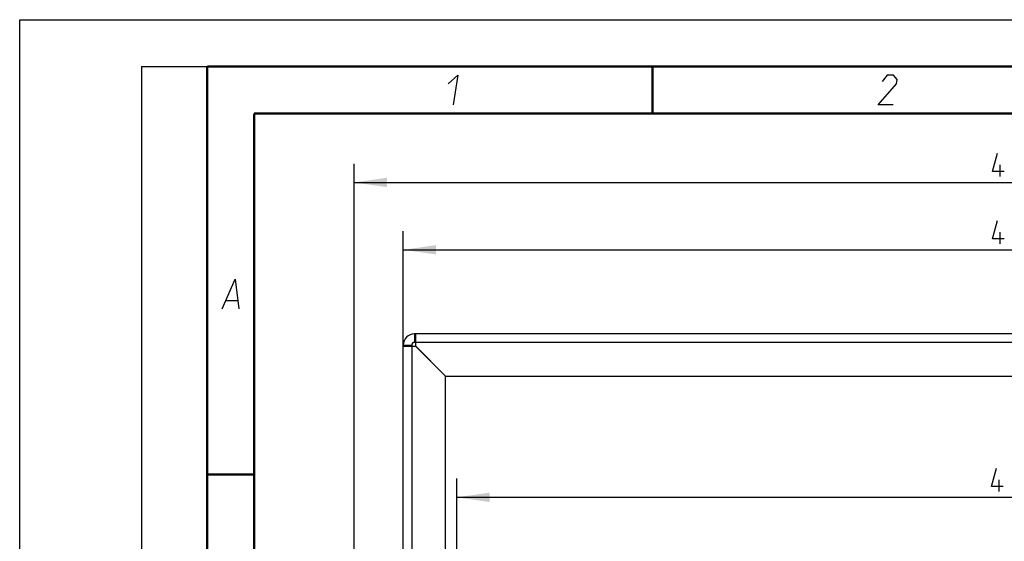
# Model space of a CAD drawing. Header units: millimetres. Extents: x 0 to 420, y 0 to 297.
# Tile 58 of 126: x 0 to 105, y 241 to 297. Entities that reach past the tile are written whole.
import ezdxf

# ---------------------------------------------------------------- set-up
doc = ezdxf.new("R2010")
doc.units = ezdxf.units.MM
doc.header["$LTSCALE"] = 23.1
doc.layers.get('0').update_dxf_attribs({"linetype": 'CONTINUOUS'})
doc.layers.add('DIM_PILOTEES', color=7, linetype='CONTINUOUS')
doc.styles.get("Standard").update_dxf_attribs({"font": 'txt', "width": 0.7})
doc.dimstyles.new('DIMSTYLE_1', dxfattribs={"dimtxt": 2.5, "dimasz": 3.5, "dimexe": 2, "dimexo": 0, "dimtad": 1, "dimlfac": 3.333333, "dimdsep": 46, "dimtxsty": 'Standard', "dimblk": '_FILLED', "dimblk1": '_FILLED', "dimblk2": '_FILLED', "dimcen": 0.09, "dimazin": 2, "dimtp": 0.8, "dimtm": 0.8, "dimtfac": 1, "dimtofl": 0, "dimtmove": 0, "dimatfit": 3, "dimldrblk": '_FILLED', "dimfxl": 0, "dimtolj": 1, "dimarcsym": 0})
doc.dimstyles.new('DIMSTYLE_3', dxfattribs={"dimtxt": 2.5, "dimasz": 3.5, "dimexe": 2, "dimexo": 0, "dimtad": 1, "dimlfac": 3.333333, "dimdsep": 46, "dimtxsty": 'Standard', "dimblk": '_FILLED', "dimblk1": '_FILLED', "dimblk2": '_FILLED', "dimcen": 0.09, "dimazin": 2, "dimtp": 0.5, "dimtm": 0.5, "dimtfac": 1, "dimtofl": 0, "dimtmove": 0, "dimatfit": 3, "dimldrblk": '_FILLED', "dimfxl": 0, "dimtolj": 1, "dimarcsym": 0})

# ---------------------------------------------------------------- blocks, each defined once
blk = doc.blocks.new('_FILLED')
at = {"color": 0, "linetype": 'ByBlock'}
blk.add_solid([(0, 0), (-1, 0.143), (-1, -0.143)], dxfattribs=at)
blk = doc.blocks.new('*D1')
at = {"layer": 'DIM_PILOTEES', "color": 2, "linetype": 'Continuous'}
for p, q in [((40.92, 262.15), (40.92, 274.47)), ((172.32, 262.15), (172.32, 274.47)), ((40.92, 272.47), (106.62, 272.47)), ((172.32, 272.47), (106.62, 272.47))]:
    blk.add_line(p, q, dxfattribs=at)
at = {"layer": 'DIM_PILOTEES', "color": 2, "linetype": 'Continuous', "xscale": 3.5, "yscale": 3.5, "zscale": 3.5, "rotation": 180}
blk.add_blockref('_FILLED', (40.92, 272.47), dxfattribs=at)
at = {"layer": 'DIM_PILOTEES', "color": 2, "linetype": 'Continuous', "xscale": 3.5, "yscale": 3.5, "zscale": 3.5}
blk.add_blockref('_FILLED', (172.32, 272.47), dxfattribs=at)
at = {"layer": 'DIM_PILOTEES', "color": 2, "linetype": 'Continuous', "insert": (106.62, 275.59), "char_height": 2.5, "width": 8.5714, "attachment_point": 2, "line_spacing_factor": 0.9}
blk.add_mtext('{\\ftxt;\\W0.0001;\\H0.0001;\\~}{\\ftxt;\\W2.2857142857;\\H2.5; }{\\ftxt;\\W0.0001;\\H0.0001;\\~}', dxfattribs=at)
blk = doc.blocks.new('*D7')
at = {"layer": 'DIM_PILOTEES', "color": 2, "linetype": 'Continuous'}
for p, q in [((46.62, 228.7), (46.62, 248.08)), ((166.62, 228.7), (166.62, 248.08)), ((46.62, 246.08), (106.62, 246.08)), ((166.62, 246.08), (106.62, 246.08))]:
    blk.add_line(p, q, dxfattribs=at)
at = {"layer": 'DIM_PILOTEES', "color": 2, "linetype": 'Continuous', "xscale": 3.5, "yscale": 3.5, "zscale": 3.5, "rotation": 180}
blk.add_blockref('_FILLED', (46.62, 246.08), dxfattribs=at)
at = {"layer": 'DIM_PILOTEES', "color": 2, "linetype": 'Continuous', "xscale": 3.5, "yscale": 3.5, "zscale": 3.5}
blk.add_blockref('_FILLED', (166.62, 246.08), dxfattribs=at)
at = {"layer": 'DIM_PILOTEES', "color": 2, "linetype": 'Continuous', "insert": (106.62, 249.2), "char_height": 2.5, "width": 8.8393, "attachment_point": 2, "line_spacing_factor": 0.9}
blk.add_mtext('{\\ftxt;\\W0.0001;\\H0.0001;\\~}{\\ftxt;\\W2.3571428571;\\H2.5; }{\\ftxt;\\W0.0001;\\H0.0001;\\~}', dxfattribs=at)
blk = doc.blocks.new('*D26')
at = {"layer": 'DIM_PILOTEES', "color": 2, "linetype": 'Continuous'}
for p, q in [((35.67, 200.69), (35.67, 281.65)), ((177.57, 200.69), (177.57, 281.65)), ((35.67, 279.65), (106.62, 279.65)), ((177.57, 279.65), (106.62, 279.65))]:
    blk.add_line(p, q, dxfattribs=at)
at = {"layer": 'DIM_PILOTEES', "color": 2, "linetype": 'Continuous', "xscale": 3.5, "yscale": 3.5, "zscale": 3.5, "rotation": 180}
blk.add_blockref('_FILLED', (35.67, 279.65), dxfattribs=at)
at = {"layer": 'DIM_PILOTEES', "color": 2, "linetype": 'Continuous', "xscale": 3.5, "yscale": 3.5, "zscale": 3.5}
blk.add_blockref('_FILLED', (177.57, 279.65), dxfattribs=at)
at = {"layer": 'DIM_PILOTEES', "color": 2, "linetype": 'Continuous', "insert": (106.62, 282.77), "char_height": 2.5, "width": 8.5714, "attachment_point": 2, "line_spacing_factor": 0.9}
blk.add_mtext('{\\ftxt;\\W0.0001;\\H0.0001;\\~}{\\ftxt;\\W2.2857142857;\\H2.5; }{\\ftxt;\\W0.0001;\\H0.0001;\\~}', dxfattribs=at)

msp = doc.modelspace()

# ---------------------------------------------------------------- linework, layer by layer
at = {"color": 7, "linetype": 'Continuous'}
for p, q in [((0, 0), (0, 297)), ((0, 297), (420, 297)), ((25, 286.9999), (410, 286.9999)), ((42.117, 263.503), (42.117, 262.603)), ((42.267, 262.603), (42.117, 262.603)), ((40.917, 262.303), (41.817, 262.303)), ((41.817, 262.303), (41.817, 262.153))]:
    msp.add_line(p, q, dxfattribs=at)
at = {"color": 2, "linetype": 'Continuous'}
for p, q in [((13, 292), (20, 292)), ((13, 292), (13, 5)), ((20, 292), (20, 5)), ((22.0363, 267.075), (23.2363, 267.075))]:
    msp.add_line(p, q, dxfattribs=at)
at = {"color": 3, "linetype": 'Continuous'}
for p, q in [((171.117, 263.503), (42.117, 263.503)), ((42.267, 262.153), (42.267, 263.503)), ((170.967, 262.603), (42.267, 262.603)), ((40.917, 184.453), (40.917, 262.303)), ((42.2773, 262.153), (40.917, 262.153)), ((41.817, 262.153), (41.817, 214.7008)), ((42.267, 262.153), (45.417, 259.003)), ((45.417, 259.003), (42.2773, 262.153)), ((45.417, 216.2008), (45.417, 259.003)), ((45.417, 259.003), (167.817, 259.003))]:
    msp.add_line(p, q, dxfattribs=at)
at = {"color": 7, "linetype": 'Continuous', "const_width": 0.25}
for points in [[(20, 292), (20, 5)], [(415, 292), (20, 292)], [(67.5002, 292), (67.5002, 287)], [(25, 10), (25, 287)], [(25, 287), (410, 287)], [(20.0002, 248.5), (25.0002, 248.5)]]:
    msp.add_lwpolyline(points, dxfattribs=at)
at = {"color": 2, "linetype": 'Continuous'}
for points in [[(45.7067, 290.175), (46.7537, 291.075), (46.2394, 287.925)], [(93.1646, 287.925), (91.5896, 287.925), (93.5319, 290.175), (93.6054, 290.625), (93.2289, 291.075), (92.5539, 291.075), (91.9937, 290.4)], [(21.5894, 266.175), (23.0037, 269.325), (23.3894, 266.175)]]:
    msp.add_lwpolyline(points, dxfattribs=at)
at = {"color": 3, "linetype": 'Continuous'}
msp.add_arc((42.117, 262.303), 1.2, 90, 180, dxfattribs=at)
at = {"color": 7, "linetype": 'Continuous'}
msp.add_arc((42.117, 262.303), 0.3, 90, 180, dxfattribs=at)
at = {"layer": 'DIM_PILOTEES', "color": 2, "linetype": 'Continuous'}
for p, q in [((104.5932, 280.2738), (104.5932, 281.5238)), ((104.5932, 273.0938), (104.5932, 274.3438)), ((104.5039, 246.7016), (104.5039, 247.9516))]:
    msp.add_line(p, q, dxfattribs=at)
for points in [[(105.0099, 280.8095), (103.7599, 280.8095), (104.2956, 282.7738)], [(105.0099, 273.6295), (103.7599, 273.6295), (104.2956, 275.5938)], [(104.9206, 247.2373), (103.6706, 247.2373), (104.2063, 249.2016)]]:
    msp.add_lwpolyline(points, dxfattribs=at)

# ---------------------------------------------------------------- dimensions: what is measured, and where the dimension line sits
for base, p1, p2, text, dimstyle, picture, middle in [((177.567, 279.6488), (35.667, 200.6883), (177.567, 200.6883), '{\\ftxt;\\W0.0001;\\H0.0001;\\~}{\\ftxt;\\W2.2857142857;\\H2.5; }{\\ftxt;\\W0.0001;\\H0.0001;\\~}', 'DIMSTYLE_1', '*D26', (106.2599, 279.6488)), ((172.317, 272.4687), (40.917, 262.153), (172.317, 262.153), '{\\ftxt;\\W0.0001;\\H0.0001;\\~}{\\ftxt;\\W2.2857142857;\\H2.5; }{\\ftxt;\\W0.0001;\\H0.0001;\\~}', 'DIMSTYLE_1', '*D1', (106.2599, 272.4687)), ((166.617, 246.0766), (46.617, 228.703), (166.617, 228.703), '{\\ftxt;\\W0.0001;\\H0.0001;\\~}{\\ftxt;\\W2.3571428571;\\H2.5; }{\\ftxt;\\W0.0001;\\H0.0001;\\~}', 'DIMSTYLE_3', '*D7', (106.2599, 246.0766))]:
    dim = msp.add_linear_dim(base=base, p1=p1, p2=p2, text=text, dimstyle=dimstyle, dxfattribs=at)
    dim.commit()
    dim.dimension.update_dxf_attribs({"geometry": picture, "text_midpoint": middle, "dimtype": 160})

doc.saveas('drawing.dxf')
